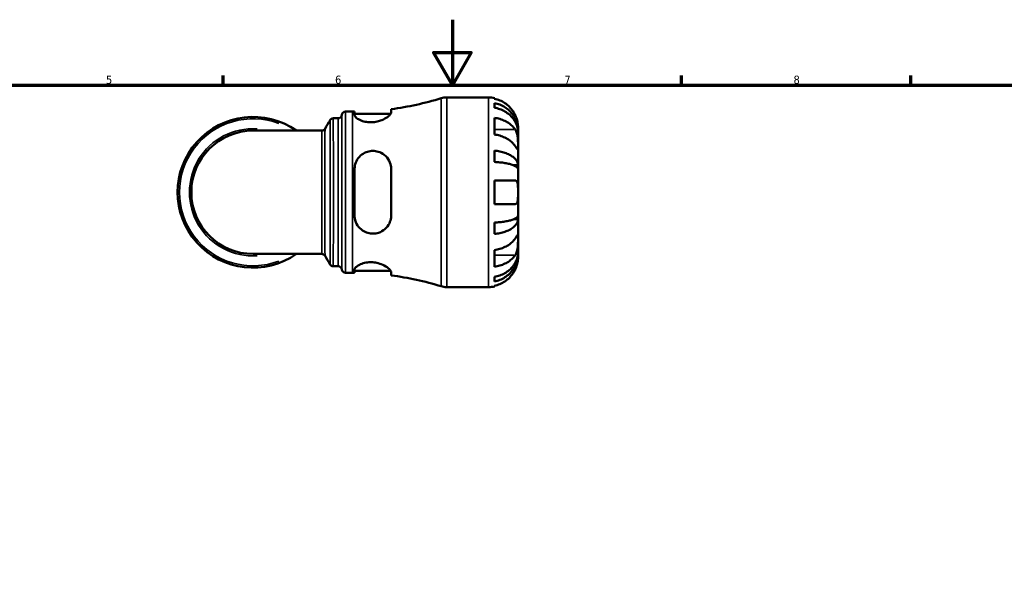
# Model space of a CAD drawing. Header units: millimetres. Extents: x 0 to 902, y 0 to 823.
# Tile 4 of 5: x 288 to 589, y 419 to 594. Entities that reach past the tile are written whole.
import ezdxf

# ---------------------------------------------------------------- set-up
doc = ezdxf.new("R2010")
doc.units = ezdxf.units.MM
for name, color, linetype, lineweight in [('Border (ISO)', 7, 'Continuous', 70), ('Visible (ISO)', 7, 'Continuous', 50), ('Visible Narrow (ISO)', 7, 'Continuous', 35)]:
    doc.layers.add(name, color=color, linetype=linetype, lineweight=lineweight)
doc.styles.add('Note Text (ISO)', font='tahoma.ttf')

# ---------------------------------------------------------------- blocks, each defined once
blk = doc.blocks.new('Borders Default Border')
at = {"layer": 'Border (ISO)'}
for p, q in [((350.4166793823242, 574.0000152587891), (350.4166793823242, 576.8999862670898)), ((490.5833435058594, 574.0000152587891), (490.5833435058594, 576.8999862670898)), ((560.6666564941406, 574.0000152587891), (560.6666564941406, 576.8999862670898))]:
    blk.add_line(p, q, dxfattribs=at)
at = {"layer": 'Border (ISO)', "flags": 128}
for points in [[(420.4999923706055, 594.0000152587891), (420.4999923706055, 574.0000152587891), (414.7264862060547, 584.0000152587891), (426.2734985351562, 584.0000152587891), (420.4999923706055, 574.0000152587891)], [(20, 20), (20, 574.0000152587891), (820.9999847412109, 574.0000152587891), (820.9999847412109, 20), (20, 20)]]:
    blk.add_lwpolyline(points, dxfattribs=at)
at = {"layer": 'Border (ISO)', "color": 232, "true_color": 0xca0064, "char_height": 2.5, "attachment_point": 7, "style": 'Note Text (ISO)'}
for s, insert in [('5', (314.6429940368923, 574.3473257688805)), ('6', (384.6603272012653, 574.3473257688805)), ('7', (454.7676605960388, 574.4)), ('8', (524.8089938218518, 574.3432739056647))]:
    blk.add_mtext(s, dxfattribs=dict(at, insert=insert))

msp = doc.modelspace()

# ---------------------------------------------------------------- linework, layer by layer
at = {"layer": 'Visible (ISO)'}
for p, q in [((418.7811563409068, 570.2379836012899), (431.5730590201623, 570.2379836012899)), ((433.3730590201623, 570.0561466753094), (433.3730590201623, 569.8304043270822)), ((387.8480590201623, 565.8879836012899), (389.9280590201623, 565.8879836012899)), ((390.6080590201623, 565.8904949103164), (390.6080590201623, 564.8639166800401)), ((401.8080590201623, 565.6633840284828), (401.8080590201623, 566.6576961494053)), ((433.3730590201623, 568.5227083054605), (433.3730590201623, 567.0897918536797)), ((384.1126624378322, 563.8579836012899), (385.5462553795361, 563.8579836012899)), ((390.6080590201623, 565.2479836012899), (401.6664020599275, 565.2479836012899)), ((433.3730590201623, 564.0014625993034), (433.3730590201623, 558.9102937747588)), ((380.5789202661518, 560.0974836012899), (359.5730590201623, 560.097483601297)), ((440.5730590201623, 559.9510286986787), (440.5552879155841, 559.9510286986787)), ((440.5730590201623, 559.9510286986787), (440.5730590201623, 561.2379836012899)), ((440.5730590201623, 559.4611939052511), (440.5730590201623, 559.9510286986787)), ((440.5730590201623, 555.3801192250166), (440.5730590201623, 559.4611939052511)), ((433.3730590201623, 553.972603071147), (433.3730590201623, 550.5132367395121)), ((440.5730590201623, 549.4790154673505), (440.5730590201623, 555.3801192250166)), ((390.6080590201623, 548.2779836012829), (390.6080590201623, 534.1979836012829)), ((401.8080590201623, 534.1979836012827), (401.8080590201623, 548.2779836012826)), ((440.5730590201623, 549.4790154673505), (439.2477506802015, 549.4790154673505)), ((440.5730590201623, 548.2964496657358), (440.5730590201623, 549.4790154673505)), ((440.5730590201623, 541.237983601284), (440.5730590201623, 548.2964496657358)), ((433.3730590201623, 544.8379836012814), (433.3730590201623, 537.6379836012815)), ((440.5730590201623, 534.1795175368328), (440.5730590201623, 541.237983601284)), ((440.5730590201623, 532.9969517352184), (439.2477506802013, 532.9969517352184)), ((440.5730590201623, 532.9969517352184), (440.5730590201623, 534.1795175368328)), ((440.5730590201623, 527.0958479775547), (440.5730590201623, 532.9969517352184)), ((433.3730590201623, 531.9627304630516), (433.3730590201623, 528.5033641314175)), ((440.5730590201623, 523.0147732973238), (440.5730590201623, 527.0958479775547)), ((359.5730590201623, 522.3784836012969), (380.5789202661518, 522.3784836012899)), ((433.3730590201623, 523.5656734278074), (433.3730590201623, 518.4745046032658)), ((440.5730590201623, 522.5249385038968), (440.5552879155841, 522.5249385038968)), ((440.5730590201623, 522.5249385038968), (440.5730590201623, 523.0147732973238)), ((440.5730590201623, 521.2379836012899), (440.5730590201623, 522.5249385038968)), ((384.1126624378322, 518.6179836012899), (385.5462553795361, 518.6179836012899)), ((387.8480590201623, 516.5879836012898), (389.9280590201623, 516.5879836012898)), ((390.6080590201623, 517.6120505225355), (390.6080590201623, 516.5854722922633)), ((390.6080590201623, 517.2279836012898), (401.6664020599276, 517.2279836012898)), ((401.8080590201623, 515.8182710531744), (401.8080590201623, 516.8125831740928)), ((433.3730590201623, 515.3861753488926), (433.3730590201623, 513.9532588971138)), ((418.7811563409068, 512.2379836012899), (431.5730590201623, 512.2379836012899)), ((433.3730590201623, 512.6455628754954), (433.3730590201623, 512.4198205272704))]:
    msp.add_line(p, q, dxfattribs=at)
for centre, radius, start, end in [((389.9280590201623, 657.9527795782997), 92.06479597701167, 277.4140952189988, 287.1471105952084), ((418.7811563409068, 564.4379836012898), 5.800000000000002, 90.00000000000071, 107.1471105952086), ((431.5730590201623, 561.2379836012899), 9.000000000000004, 78.46304096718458, 90), ((387.8480590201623, 564.7279836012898), 1.16, 90, 172.8192442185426), ((389.9280590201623, 657.9527795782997), 92.06479597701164, 270.0000000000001, 270.423196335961), ((359.5730590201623, 541.237983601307), 23.0505, 54.90319877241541, 305.0968012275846), ((385.5462553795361, 565.0179836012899), 1.16, 270, 352.8192442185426), ((359.5730590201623, 541.237983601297), 18.8595, 90, 270), ((385.5462553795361, 517.4579836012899), 1.16, 7.180755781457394, 90), ((387.8480590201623, 517.7479836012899), 1.16, 187.1807557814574, 270), ((389.9280590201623, 424.5231876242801), 92.06479597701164, 89.57680366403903, 90), ((389.9280590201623, 424.5231876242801), 92.06479597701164, 72.85288940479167, 82.58590478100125), ((418.7811563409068, 518.0379836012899), 5.800000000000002, 252.8528894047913, 270), ((431.5730590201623, 521.2379836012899), 9.000000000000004, 270.0000000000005, 281.5369590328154)]:
    msp.add_arc(centre, radius, start, end, dxfattribs=at)
for points, knots in [([(439.6970907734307, 564.8379836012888), (439.5143891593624, 565.2256532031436), (439.2948445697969, 565.6182738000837), (438.7093110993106, 566.5001970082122), (438.317603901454, 566.9725534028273), (437.5308479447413, 567.763221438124), (437.0638826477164, 568.1548907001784), (436.0577204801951, 568.8305996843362), (435.5185121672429, 569.1146223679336), (434.5085970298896, 569.5346629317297), (433.9475776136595, 569.7122053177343), (433.3730590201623, 569.8304043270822)], [4.42788404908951, 4.42788404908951, 4.42788404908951, 4.42788404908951, 4.551246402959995, 4.551246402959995, 4.719132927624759, 4.719132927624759, 4.885869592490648, 4.885869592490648, 5.052606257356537, 5.052606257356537, 5.214004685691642, 5.214004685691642, 5.214004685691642, 5.214004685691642]), ([(433.3730590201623, 568.5227083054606), (433.9502012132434, 568.4083338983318), (434.5139342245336, 568.2362261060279), (435.5261306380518, 567.8297231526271), (436.065457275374, 567.5555541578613), (437.0721716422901, 566.9031434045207), (437.539563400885, 566.5249074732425), (438.3254430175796, 565.7627191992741), (438.7161341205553, 565.3083711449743), (439.3897711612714, 564.3301039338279), (439.6727276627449, 563.8061915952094), (440.0989777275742, 562.8077786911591), (440.2811532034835, 562.2411242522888), (440.5181851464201, 561.0833512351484), (440.5730590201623, 560.4922359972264), (440.5730590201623, 559.9510286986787)], [0.1707460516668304, 0.1707460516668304, 0.1707460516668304, 0.1707460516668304, 0.3328400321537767, 0.3328400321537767, 0.4994943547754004, 0.4994943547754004, 0.6661486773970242, 0.6661486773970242, 0.8332087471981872, 0.8332087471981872, 1.00026881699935, 1.00026881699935, 1.167972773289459, 1.167972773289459, 1.335676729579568, 1.335676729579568, 1.335676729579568, 1.335676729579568]), ([(440.5730590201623, 559.4611939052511), (440.5730590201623, 559.9428559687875), (440.5181851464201, 560.4689349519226), (440.2811532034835, 561.4993263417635), (440.0989777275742, 562.0036357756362), (439.6727276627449, 562.8922003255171), (439.3897711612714, 563.3584702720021), (438.7161341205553, 564.229105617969), (438.3254430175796, 564.6334649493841), (437.539563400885, 565.3117950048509), (437.0721716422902, 565.6484162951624), (436.065457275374, 566.2290468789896), (435.5261306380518, 566.4730509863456), (434.5139342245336, 566.8348292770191), (433.9502012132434, 566.9880012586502), (433.3730590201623, 567.0897918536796)], [4.014250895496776, 4.014250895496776, 4.014250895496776, 4.014250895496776, 4.181954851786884, 4.181954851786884, 4.349658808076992, 4.349658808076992, 4.516718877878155, 4.516718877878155, 4.683778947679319, 4.683778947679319, 4.850433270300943, 4.850433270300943, 5.017087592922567, 5.017087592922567, 5.179181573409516, 5.179181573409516, 5.179181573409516, 5.179181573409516]), ([(383.1119430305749, 563.2846412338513), (383.1289886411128, 563.3137171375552), (383.149707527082, 563.3463996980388), (383.2041334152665, 563.420686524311), (383.2377954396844, 563.4624159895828), (383.3277667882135, 563.5545388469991), (383.3842525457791, 563.6052430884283), (383.5328951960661, 563.7067302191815), (383.6259473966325, 563.7575517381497), (383.8496981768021, 563.8339525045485), (383.98060376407, 563.8579836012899), (384.1126624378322, 563.8579836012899)], [3.140886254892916, 3.140886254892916, 3.140886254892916, 3.140886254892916, 3.14103015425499, 3.14103015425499, 3.141174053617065, 3.141174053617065, 3.14131795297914, 3.14131795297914, 3.141461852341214, 3.141461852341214, 3.14160575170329, 3.14160575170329, 3.14160575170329, 3.14160575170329]), ([(401.8080590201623, 565.6633840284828), (401.8080590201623, 565.5956570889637), (401.7932735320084, 565.5226160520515), (401.6862510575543, 565.2363516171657), (401.5069800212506, 564.9957972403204), (400.9071719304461, 564.4188136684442), (400.4369405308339, 564.0742037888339), (399.3166484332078, 563.4554087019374), (398.6774891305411, 563.178071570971), (397.4331578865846, 562.8183504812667), (396.866497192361, 562.7077643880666), (395.7487566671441, 562.6089755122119), (395.2168323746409, 562.6131807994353), (394.1008509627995, 562.7270542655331), (393.5422349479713, 562.8518587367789), (392.4321832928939, 563.2163872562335), (391.9182465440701, 563.4718073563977), (391.1053541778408, 564.0142211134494), (390.820064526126, 564.3013352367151), (390.6353978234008, 564.6670596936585), (390.6080590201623, 564.7686980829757), (390.6080590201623, 564.8639166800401)], [-1.976845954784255, -1.976845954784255, -1.976845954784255, -1.976845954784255, -1.903164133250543, -1.903164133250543, -1.705923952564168, -1.705923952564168, -1.457647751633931, -1.457647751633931, -1.224558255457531, -1.224558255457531, -1.048620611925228, -1.048620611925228, -0.8868322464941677, -0.8868322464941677, -0.6981746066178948, -0.6981746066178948, -0.4672608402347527, -0.4672608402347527, -0.2235625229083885, -0.2235625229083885, -0.123057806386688, -0.123057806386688, -0.123057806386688, -0.123057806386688]), ([(433.3730590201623, 564.0014625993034), (433.9475776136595, 563.9178832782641), (434.5085970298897, 563.7923418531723), (435.5185121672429, 563.4953283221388), (436.0577204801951, 563.2944939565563), (437.0638826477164, 562.8166955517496), (437.5308479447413, 562.5397435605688), (438.317603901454, 561.9806568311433), (438.7093110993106, 561.6466504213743), (439.2948445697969, 561.0230365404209), (439.5143891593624, 560.745411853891), (439.6970907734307, 560.4712880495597)], [0.1707530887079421, 0.1707530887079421, 0.1707530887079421, 0.1707530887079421, 0.332151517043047, 0.332151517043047, 0.4988881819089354, 0.4988881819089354, 0.6656248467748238, 0.6656248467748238, 0.8335113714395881, 0.8335113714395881, 0.9568737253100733, 0.9568737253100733, 0.9568737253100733, 0.9568737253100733]), ([(440.5730590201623, 561.2379836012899), (440.5730590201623, 561.2379836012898), (440.5732965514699, 561.2707111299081), (440.5712771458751, 561.4057363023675), (440.568753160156, 561.5130557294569), (440.5464683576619, 561.8710899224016), (440.5180410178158, 562.1638100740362), (440.4109819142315, 562.7585899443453), (440.3510013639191, 563.0258370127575), (440.2126565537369, 563.5183645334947), (440.14376844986, 563.7341175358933), (439.9839853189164, 564.1773523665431), (439.8931987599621, 564.4030827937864), (439.7623595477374, 564.6974900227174), (439.7301012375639, 564.7679395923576), (439.6970907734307, 564.8379836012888)], [-2.499132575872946, -2.499132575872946, -2.499132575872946, -2.499132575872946, -2.415054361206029, -2.415054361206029, -2.323847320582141, -2.323847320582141, -2.184114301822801, -2.184114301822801, -2.086747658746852, -2.086747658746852, -2.014406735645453, -2.014406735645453, -1.939942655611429, -1.939942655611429, -1.916375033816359, -1.916375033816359, -1.916375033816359, -1.916375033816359]), ([(380.5789202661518, 560.0974836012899), (380.702760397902, 560.0974836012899), (380.8259678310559, 560.1185178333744), (381.0465193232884, 560.1892653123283), (381.1418957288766, 560.2391431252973), (381.2948017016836, 560.3401827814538), (381.353243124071, 560.3912974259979), (381.4463471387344, 560.4845741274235), (381.4812215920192, 560.5270477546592), (381.5375560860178, 560.602758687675), (381.5589788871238, 560.6361308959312), (381.5775271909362, 560.6674236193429), (381.5784625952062, 560.669010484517), (381.5793868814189, 560.6705869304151)], [-1.562015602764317, -1.562015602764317, -1.562015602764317, -1.562015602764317, -1.561202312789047, -1.561202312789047, -1.560342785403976, -1.560342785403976, -1.559483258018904, -1.559483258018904, -1.558623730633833, -1.558623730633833, -1.557764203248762, -1.557764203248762, -1.55771796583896, -1.55771796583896, -1.55771796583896, -1.55771796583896]), ([(439.6970907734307, 560.4712880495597), (439.7561628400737, 560.3826568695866), (439.8127555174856, 560.2885815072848), (439.9631749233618, 560.010727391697), (440.0501945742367, 559.8162414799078), (440.2064534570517, 559.3892890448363), (440.2740137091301, 559.1578707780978), (440.40779666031, 558.5777007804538), (440.4615560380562, 558.2250926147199), (440.5430673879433, 557.4185531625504), (440.5599259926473, 556.9733130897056), (440.5748685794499, 556.1163618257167), (440.5730590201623, 555.7166528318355), (440.5730590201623, 555.3801192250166)], [-0.5800480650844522, -0.5800480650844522, -0.5800480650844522, -0.5800480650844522, -0.5384523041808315, -0.5384523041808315, -0.463837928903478, -0.463837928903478, -0.3862639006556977, -0.3862639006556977, -0.2784026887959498, -0.2784026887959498, -0.1427791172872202, -0.1427791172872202, 0, 0, 0, 0]), ([(439.6970907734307, 555.380119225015), (439.5143891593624, 555.6542430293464), (439.2948445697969, 555.9318677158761), (438.7093110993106, 556.5554815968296), (438.317603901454, 556.8894880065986), (437.5308479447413, 557.4485747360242), (437.0638826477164, 557.725526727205), (436.0577204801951, 558.2033251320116), (435.5185121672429, 558.4041594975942), (434.5085970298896, 558.7011730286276), (433.9475776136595, 558.8267144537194), (433.3730590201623, 558.9102937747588)], [4.42788404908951, 4.42788404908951, 4.42788404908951, 4.42788404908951, 4.551246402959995, 4.551246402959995, 4.719132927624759, 4.719132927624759, 4.885869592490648, 4.885869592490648, 5.052606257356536, 5.052606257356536, 5.214004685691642, 5.214004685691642, 5.214004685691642, 5.214004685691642]), ([(390.6080590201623, 548.2779836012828), (390.6080590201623, 548.488595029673), (390.6199379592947, 548.6985896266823), (390.7166758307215, 549.5543224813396), (390.9015804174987, 550.1789311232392), (391.4982891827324, 551.3889196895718), (391.9303831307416, 551.962432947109), (392.9512703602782, 552.8806019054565), (393.5214168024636, 553.2382031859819), (394.6609156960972, 553.6875799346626), (395.1966573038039, 553.8135029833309), (396.2979878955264, 553.9044930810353), (396.8450946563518, 553.8678757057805), (398.0396077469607, 553.613542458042), (398.6578956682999, 553.3555042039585), (399.8842908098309, 552.5777897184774), (400.4550823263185, 552.0121808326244), (401.2884892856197, 550.7439556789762), (401.571831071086, 550.0535350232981), (401.7751271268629, 548.9762684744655), (401.8080590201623, 548.6287366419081), (401.8080590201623, 548.2779836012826)], [-1.956463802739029, -1.956463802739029, -1.956463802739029, -1.956463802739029, -1.890338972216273, -1.890338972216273, -1.685006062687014, -1.685006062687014, -1.458924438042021, -1.458924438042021, -1.251890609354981, -1.251890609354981, -1.085755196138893, -1.085755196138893, -0.9194052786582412, -0.9194052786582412, -0.7102433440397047, -0.7102433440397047, -0.4523347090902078, -0.4523347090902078, -0.2137526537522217, -0.2137526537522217, -0.1036387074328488, -0.1036387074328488, -0.1036387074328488, -0.1036387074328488]), ([(433.3730590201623, 553.972603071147), (433.9502012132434, 553.9126438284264), (434.5139342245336, 553.8224186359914), (435.5261306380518, 553.609314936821), (436.065457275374, 553.465585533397), (437.0721716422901, 553.1235679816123), (437.539563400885, 552.9252828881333), (438.3254430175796, 552.5257159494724), (438.7161341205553, 552.2875301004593), (439.3897711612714, 551.774686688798), (439.6727276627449, 551.5000327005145), (440.0989777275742, 550.9766281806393), (440.2811532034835, 550.679567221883), (440.5181851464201, 550.0726203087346), (440.5730590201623, 549.7627361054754), (440.5730590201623, 549.4790154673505)], [0.1707460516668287, 0.1707460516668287, 0.1707460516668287, 0.1707460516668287, 0.3328400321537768, 0.3328400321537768, 0.4994943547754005, 0.4994943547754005, 0.6661486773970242, 0.6661486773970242, 0.8332087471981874, 0.8332087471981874, 1.000268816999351, 1.000268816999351, 1.167972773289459, 1.167972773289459, 1.335676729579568, 1.335676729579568, 1.335676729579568, 1.335676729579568]), ([(440.5730590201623, 555.3801192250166), (440.5730590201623, 555.1968618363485), (440.5732338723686, 555.0339442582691), (440.5717631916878, 554.7448733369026), (440.5699624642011, 554.6229890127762), (440.5547472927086, 554.4012309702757), (440.5368318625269, 554.3323665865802), (440.4606323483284, 554.3203097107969), (440.4051099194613, 554.3702850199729), (440.2678306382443, 554.5421019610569), (440.1999070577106, 554.636688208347), (440.0425611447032, 554.8641692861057), (439.9545899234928, 554.994774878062), (439.8060891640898, 555.2166590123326), (439.7526835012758, 555.2967084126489), (439.6970907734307, 555.380119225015)], [0, 0, 0, 0, 0.07774952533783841, 0.07774952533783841, 0.1608191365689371, 0.1608191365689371, 0.2778379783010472, 0.2778379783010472, 0.3882896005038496, 0.3882896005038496, 0.4654295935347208, 0.4654295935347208, 0.5403542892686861, 0.5403542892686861, 0.5795320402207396, 0.5795320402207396, 0.5795320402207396, 0.5795320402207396]), ([(440.5730590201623, 548.2964496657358), (440.5730590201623, 548.4364153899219), (440.5181851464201, 548.5892881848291), (440.2811532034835, 548.888708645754), (440.0989777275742, 549.0352554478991), (439.6727276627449, 549.293462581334), (439.3897711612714, 549.4289555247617), (438.7161341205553, 549.6819526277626), (438.3254430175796, 549.7994550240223), (437.539563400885, 549.9965703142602), (437.0721716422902, 550.0943887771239), (436.065457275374, 550.2631136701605), (435.5261306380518, 550.334018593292), (434.5139342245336, 550.4391474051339), (433.9502012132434, 550.4836575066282), (433.3730590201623, 550.513236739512)], [4.014250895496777, 4.014250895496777, 4.014250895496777, 4.014250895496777, 4.181954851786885, 4.181954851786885, 4.349658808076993, 4.349658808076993, 4.516718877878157, 4.516718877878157, 4.68377894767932, 4.68377894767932, 4.850433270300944, 4.850433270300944, 5.017087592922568, 5.017087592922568, 5.179181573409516, 5.179181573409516, 5.179181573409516, 5.179181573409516]), ([(433.3730590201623, 544.8379836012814), (433.9475776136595, 544.8379836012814), (434.5085970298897, 544.8379836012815), (435.5185121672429, 544.8379836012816), (436.0577204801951, 544.8379836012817), (437.0638826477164, 544.8379836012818), (437.5308479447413, 544.837983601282), (438.317603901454, 544.8379836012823), (438.7093110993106, 544.8379836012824), (439.2948445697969, 544.8379836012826), (439.5143891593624, 544.8379836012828), (439.6970907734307, 544.8379836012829)], [0.1707530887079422, 0.1707530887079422, 0.1707530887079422, 0.1707530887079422, 0.3321515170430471, 0.3321515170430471, 0.4988881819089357, 0.4988881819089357, 0.6656248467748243, 0.6656248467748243, 0.8335113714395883, 0.8335113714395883, 0.9568737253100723, 0.9568737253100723, 0.9568737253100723, 0.9568737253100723]), ([(439.6970907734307, 544.8379836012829), (439.7645081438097, 544.8379836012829), (439.8286281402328, 544.8294614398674), (439.9783840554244, 544.7859608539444), (440.0590481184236, 544.7404631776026), (440.2078432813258, 544.602749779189), (440.2736083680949, 544.5076425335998), (440.4073993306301, 544.2170391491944), (440.461720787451, 543.9989924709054), (440.5432250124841, 543.4169408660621), (440.5599592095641, 543.0383075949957), (440.574877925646, 542.1841534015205), (440.5730590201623, 541.7132531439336), (440.5730590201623, 541.237983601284)], [-0.576476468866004, -0.576476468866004, -0.576476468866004, -0.576476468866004, -0.529686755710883, -0.529686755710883, -0.4605402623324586, -0.4605402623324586, -0.385624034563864, -0.385624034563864, -0.2773082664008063, -0.2773082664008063, -0.1425808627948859, -0.1425808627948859, 0, 0, 0, 0]), ([(440.5730590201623, 541.237983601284), (440.5730590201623, 540.9577228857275), (440.5732965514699, 540.6784515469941), (440.5712771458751, 540.1101249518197), (440.568753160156, 539.8249812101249), (440.5464683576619, 539.1468534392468), (440.5180410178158, 538.7845344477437), (440.4109819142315, 538.2819077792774), (440.3510013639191, 538.1117133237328), (440.2126565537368, 537.8805449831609), (440.14376844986, 537.8039982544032), (439.9839853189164, 537.6915253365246), (439.8931987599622, 537.6573350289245), (439.7623595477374, 537.6400274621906), (439.7301012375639, 537.6379836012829), (439.6970907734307, 537.6379836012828)], [-2.499132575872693, -2.499132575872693, -2.499132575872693, -2.499132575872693, -2.415054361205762, -2.415054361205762, -2.323847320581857, -2.323847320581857, -2.184114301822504, -2.184114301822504, -2.08674765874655, -2.08674765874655, -2.01440673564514, -2.01440673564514, -1.939942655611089, -1.939942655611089, -1.91637503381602, -1.91637503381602, -1.91637503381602, -1.91637503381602]), ([(439.6970907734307, 537.6379836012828), (439.5143891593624, 537.6379836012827), (439.2948445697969, 537.6379836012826), (438.7093110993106, 537.6379836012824), (438.317603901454, 537.6379836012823), (437.5308479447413, 537.637983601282), (437.0638826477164, 537.6379836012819), (436.0577204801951, 537.6379836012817), (435.5185121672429, 537.6379836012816), (434.5085970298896, 537.6379836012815), (433.9475776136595, 537.6379836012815), (433.3730590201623, 537.6379836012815)], [4.42788404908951, 4.42788404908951, 4.42788404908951, 4.42788404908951, 4.551246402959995, 4.551246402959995, 4.719132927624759, 4.719132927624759, 4.885869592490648, 4.885869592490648, 5.052606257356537, 5.052606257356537, 5.214004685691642, 5.214004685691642, 5.214004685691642, 5.214004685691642]), ([(401.8080590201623, 534.1979836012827), (401.8080590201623, 533.9630038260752), (401.7932735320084, 533.7293298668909), (401.6862510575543, 532.8795697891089), (401.5069800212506, 532.287889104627), (400.9071719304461, 531.0579403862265), (400.4369405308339, 530.4486790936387), (399.3166484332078, 529.4853915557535), (398.6774891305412, 529.1166581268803), (397.4331578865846, 528.704622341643), (396.8664971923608, 528.6064205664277), (395.7487566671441, 528.5912191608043), (395.2168323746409, 528.660509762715), (394.1008509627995, 528.9722053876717), (393.5422349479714, 529.2361861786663), (392.4321832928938, 529.9966555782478), (391.91824654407, 530.526619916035), (391.1053541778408, 531.7683460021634), (390.820064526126, 532.488350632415), (390.6353978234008, 533.5605166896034), (390.6080590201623, 533.8784341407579), (390.6080590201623, 534.1979836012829)], [-1.976845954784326, -1.976845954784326, -1.976845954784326, -1.976845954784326, -1.903164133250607, -1.903164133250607, -1.705923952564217, -1.705923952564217, -1.457647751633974, -1.457647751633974, -1.22455825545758, -1.22455825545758, -1.048620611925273, -1.048620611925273, -0.8868322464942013, -0.8868322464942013, -0.6981746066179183, -0.6981746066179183, -0.4672608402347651, -0.4672608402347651, -0.2235625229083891, -0.2235625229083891, -0.1230578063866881, -0.1230578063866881, -0.1230578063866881, -0.1230578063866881]), ([(433.3730590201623, 531.9627304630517), (433.9502012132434, 531.9923096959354), (434.5139342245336, 532.03681979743), (435.5261306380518, 532.1419486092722), (436.065457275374, 532.2128535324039), (437.0721716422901, 532.3815784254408), (437.539563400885, 532.4793968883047), (438.3254430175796, 532.6765121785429), (438.7161341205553, 532.7940145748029), (439.3897711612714, 533.0470116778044), (439.6727276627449, 533.1825046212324), (440.0989777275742, 533.440711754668), (440.2811532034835, 533.5872585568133), (440.5181851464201, 533.886679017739), (440.5730590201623, 534.0395518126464), (440.5730590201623, 534.1795175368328)], [0.1707460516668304, 0.1707460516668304, 0.1707460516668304, 0.1707460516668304, 0.3328400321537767, 0.3328400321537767, 0.4994943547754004, 0.4994943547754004, 0.6661486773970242, 0.6661486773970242, 0.833208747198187, 0.833208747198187, 1.00026881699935, 1.00026881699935, 1.167972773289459, 1.167972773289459, 1.335676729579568, 1.335676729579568, 1.335676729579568, 1.335676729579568]), ([(440.5730590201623, 532.9969517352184), (440.5730590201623, 532.7132310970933), (440.5181851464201, 532.4033468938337), (440.2811532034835, 531.7963999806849), (440.0989777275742, 531.4993390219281), (439.6727276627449, 530.9759345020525), (439.3897711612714, 530.7012805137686), (438.7161341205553, 530.188437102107), (438.3254430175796, 529.9502512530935), (437.539563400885, 529.5506843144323), (437.0721716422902, 529.3523992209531), (436.065457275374, 529.010381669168), (435.5261306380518, 528.8666522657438), (434.5139342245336, 528.6535485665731), (433.9502012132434, 528.5633233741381), (433.3730590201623, 528.5033641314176)], [4.014250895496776, 4.014250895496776, 4.014250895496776, 4.014250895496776, 4.181954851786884, 4.181954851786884, 4.349658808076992, 4.349658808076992, 4.516718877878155, 4.516718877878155, 4.683778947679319, 4.683778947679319, 4.850433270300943, 4.850433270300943, 5.017087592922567, 5.017087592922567, 5.179181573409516, 5.179181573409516, 5.179181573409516, 5.179181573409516]), ([(433.3730590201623, 523.5656734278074), (433.9475776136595, 523.6492527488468), (434.5085970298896, 523.7747941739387), (435.5185121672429, 524.0718077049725), (436.0577204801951, 524.2726420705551), (437.0638826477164, 524.750440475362), (437.5308479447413, 525.027392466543), (438.317603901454, 525.5864791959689), (438.7093110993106, 525.9204856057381), (439.2948445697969, 526.5440994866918), (439.5143891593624, 526.8217241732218), (439.6970907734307, 527.0958479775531)], [0.1707530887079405, 0.1707530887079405, 0.1707530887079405, 0.1707530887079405, 0.3321515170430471, 0.3321515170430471, 0.4988881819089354, 0.4988881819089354, 0.6656248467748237, 0.6656248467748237, 0.8335113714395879, 0.8335113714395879, 0.9568737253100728, 0.9568737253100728, 0.9568737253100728, 0.9568737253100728]), ([(439.6970907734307, 527.0958479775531), (439.7561628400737, 527.1844791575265), (439.8127555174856, 527.2693011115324), (439.9631749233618, 527.4939530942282), (440.0501945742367, 527.6230318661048), (440.2064534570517, 527.8485191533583), (440.2740137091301, 527.9422369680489), (440.40779666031, 528.1080842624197), (440.4615560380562, 528.1555450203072), (440.5430673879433, 528.1425715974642), (440.5599259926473, 528.0512253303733), (440.5748685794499, 527.6986176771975), (440.5730590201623, 527.4323815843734), (440.5730590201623, 527.0958479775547)], [-0.5800480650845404, -0.5800480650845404, -0.5800480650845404, -0.5800480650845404, -0.5384523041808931, -0.5384523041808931, -0.463837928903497, -0.463837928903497, -0.3862639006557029, -0.3862639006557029, -0.2784026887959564, -0.2784026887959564, -0.1427791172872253, -0.1427791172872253, 0, 0, 0, 0]), ([(440.5730590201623, 527.0958479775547), (440.5730590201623, 526.9125905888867), (440.5732338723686, 526.710094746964), (440.5717631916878, 526.258761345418), (440.5699624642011, 526.0092366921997), (440.5547472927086, 525.3808963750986), (440.5368318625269, 524.995599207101), (440.4606323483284, 524.2418439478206), (440.4051099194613, 523.8809323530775), (440.2678306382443, 523.2956063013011), (440.1999070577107, 523.0663049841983), (440.0425611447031, 522.6414995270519), (439.9545899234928, 522.4472803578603), (439.8060891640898, 522.1763351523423), (439.7526835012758, 522.0880899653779), (439.6970907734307, 522.0046791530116)], [0, 0, 0, 0, 0.07774952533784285, 0.07774952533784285, 0.1608191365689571, 0.1608191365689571, 0.2778379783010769, 0.2778379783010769, 0.3882896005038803, 0.3882896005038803, 0.4654295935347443, 0.4654295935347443, 0.5403542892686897, 0.5403542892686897, 0.5795320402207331, 0.5795320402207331, 0.5795320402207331, 0.5795320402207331]), ([(381.5793868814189, 521.8053802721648), (381.5622049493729, 521.8346854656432), (381.5413119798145, 521.8676138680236), (381.4864387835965, 521.9423723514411), (381.4524994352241, 521.9843292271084), (381.3619126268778, 522.0767487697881), (381.3050793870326, 522.1275160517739), (381.155986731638, 522.2287674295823), (381.0628482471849, 522.2792619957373), (380.8398290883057, 522.3548745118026), (380.7098012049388, 522.3784836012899), (380.5789202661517, 522.3784836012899)], [1.557731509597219, 1.557731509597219, 1.557731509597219, 1.557731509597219, 1.55859102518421, 1.55859102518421, 1.5594505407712, 1.5594505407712, 1.56031005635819, 1.56031005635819, 1.561169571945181, 1.561169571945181, 1.562029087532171, 1.562029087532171, 1.562029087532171, 1.562029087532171]), ([(433.3730590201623, 515.3861753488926), (433.9502012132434, 515.4879659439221), (434.5139342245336, 515.6411379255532), (435.5261306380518, 516.0029162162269), (436.065457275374, 516.2469203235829), (437.0721716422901, 516.8275509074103), (437.539563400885, 517.164172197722), (438.3254430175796, 517.842502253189), (438.7161341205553, 518.2468615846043), (439.3897711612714, 519.1174969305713), (439.6727276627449, 519.5837668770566), (440.0989777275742, 520.4723314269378), (440.2811532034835, 520.9766408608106), (440.5181851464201, 522.0070322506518), (440.5730590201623, 522.5331112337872), (440.5730590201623, 523.0147732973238)], [0.1707460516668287, 0.1707460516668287, 0.1707460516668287, 0.1707460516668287, 0.3328400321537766, 0.3328400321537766, 0.4994943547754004, 0.4994943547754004, 0.6661486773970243, 0.6661486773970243, 0.8332087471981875, 0.8332087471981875, 1.000268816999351, 1.000268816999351, 1.167972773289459, 1.167972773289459, 1.335676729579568, 1.335676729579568, 1.335676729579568, 1.335676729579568]), ([(440.5730590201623, 522.5249385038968), (440.5730590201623, 521.983731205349), (440.5181851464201, 521.392615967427), (440.2811532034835, 520.2348429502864), (440.0989777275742, 519.6681885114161), (439.6727276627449, 518.6697756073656), (439.3897711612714, 518.145863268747), (438.7161341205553, 517.1675960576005), (438.3254430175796, 516.7132480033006), (437.539563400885, 515.9510597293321), (437.0721716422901, 515.5728237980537), (436.065457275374, 514.9204130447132), (435.5261306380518, 514.6462440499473), (434.5139342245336, 514.2397410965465), (433.9502012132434, 514.0676333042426), (433.3730590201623, 513.9532588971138)], [4.014250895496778, 4.014250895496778, 4.014250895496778, 4.014250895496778, 4.181954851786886, 4.181954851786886, 4.349658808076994, 4.349658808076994, 4.516718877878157, 4.516718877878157, 4.683778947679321, 4.683778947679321, 4.850433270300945, 4.850433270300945, 5.017087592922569, 5.017087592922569, 5.179181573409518, 5.179181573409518, 5.179181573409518, 5.179181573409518]), ([(439.6970907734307, 522.0046791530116), (439.5143891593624, 521.7305553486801), (439.2948445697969, 521.4529306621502), (438.7093110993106, 520.8293167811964), (438.317603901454, 520.4953103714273), (437.5308479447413, 519.9362236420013), (437.0638826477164, 519.6592716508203), (436.0577204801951, 519.1814732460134), (435.5185121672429, 518.9806388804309), (434.5085970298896, 518.6836253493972), (433.9475776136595, 518.5580839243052), (433.3730590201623, 518.4745046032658)], [4.42788404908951, 4.42788404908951, 4.42788404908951, 4.42788404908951, 4.551246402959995, 4.551246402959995, 4.719132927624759, 4.719132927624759, 4.885869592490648, 4.885869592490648, 5.052606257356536, 5.052606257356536, 5.214004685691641, 5.214004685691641, 5.214004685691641, 5.214004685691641]), ([(439.6970907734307, 517.6379836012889), (439.7645081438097, 517.7810346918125), (439.8286281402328, 517.925452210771), (439.9783840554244, 518.284889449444), (440.0590481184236, 518.4992729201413), (440.2078432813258, 518.9403204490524), (440.2736083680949, 519.1643091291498), (440.4073993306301, 519.6901438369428), (440.461720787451, 519.9761345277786), (440.5432250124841, 520.5385797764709), (440.5599592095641, 520.7877420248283), (440.574877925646, 521.1438587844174), (440.5730590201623, 521.2379836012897), (440.5730590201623, 521.2379836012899)], [-0.5764764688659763, -0.5764764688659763, -0.5764764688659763, -0.5764764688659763, -0.5296867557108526, -0.5296867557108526, -0.4605402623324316, -0.4605402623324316, -0.3856240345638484, -0.3856240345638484, -0.2773082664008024, -0.2773082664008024, -0.1425808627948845, -0.1425808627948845, 0, 0, 0, 0]), ([(384.1126624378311, 518.6179836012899), (383.9889249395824, 518.61798360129), (383.8660426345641, 518.6389630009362), (383.6451264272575, 518.7096437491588), (383.5494117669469, 518.7597607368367), (383.3962593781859, 518.8610339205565), (383.3378842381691, 518.9121608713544), (383.2449628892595, 519.0053072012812), (383.2102095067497, 519.0476466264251), (383.1540798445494, 519.1230531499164), (383.1327445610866, 519.1562550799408), (383.1141062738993, 519.1876475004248), (383.1130170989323, 519.1894938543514), (383.1119430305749, 519.1913259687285)], [6.283188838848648, 6.283188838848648, 6.283188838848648, 6.283188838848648, 6.283323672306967, 6.283323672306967, 6.28346757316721, 6.28346757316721, 6.283611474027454, 6.283611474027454, 6.283755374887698, 6.283755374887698, 6.283899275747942, 6.283899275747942, 6.283908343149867, 6.283908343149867, 6.283908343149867, 6.283908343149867]), ([(390.6080590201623, 517.6120505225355), (390.6080590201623, 517.674808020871), (390.6199379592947, 517.7403674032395), (390.7166758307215, 518.0196779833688), (390.9015804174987, 518.2531663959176), (391.4982891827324, 518.7505388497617), (391.9303831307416, 519.014394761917), (392.9512703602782, 519.4505067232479), (393.5214168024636, 519.6267328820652), (394.6609156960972, 519.82247687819), (395.196657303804, 519.8637279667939), (396.2979878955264, 519.8364342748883), (396.8450946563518, 519.7681866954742), (398.0396077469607, 519.5086472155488), (398.6578956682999, 519.2947040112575), (399.884290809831, 518.7416032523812), (400.4550823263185, 518.3869512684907), (401.2884892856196, 517.7248609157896), (401.571831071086, 517.4155134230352), (401.7751271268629, 517.0265653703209), (401.8080590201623, 516.9136788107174), (401.8080590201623, 516.8125831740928)], [-1.956463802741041, -1.956463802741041, -1.956463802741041, -1.956463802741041, -1.890338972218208, -1.890338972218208, -1.685006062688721, -1.685006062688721, -1.458924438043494, -1.458924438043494, -1.251890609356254, -1.251890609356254, -1.085755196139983, -1.085755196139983, -0.9194052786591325, -0.9194052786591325, -0.7102433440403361, -0.7102433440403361, -0.4523347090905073, -0.4523347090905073, -0.213752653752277, -0.213752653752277, -0.1036387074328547, -0.1036387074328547, -0.1036387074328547, -0.1036387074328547]), ([(433.3730590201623, 512.6455628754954), (433.9475776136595, 512.7637618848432), (434.5085970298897, 512.9413042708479), (435.5185121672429, 513.3613448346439), (436.0577204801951, 513.6453675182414), (437.0638826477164, 514.3210765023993), (437.5308479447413, 514.7127457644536), (438.317603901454, 515.5034137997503), (438.7093110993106, 515.9757701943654), (439.2948445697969, 516.857693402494), (439.5143891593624, 517.2503139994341), (439.6970907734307, 517.6379836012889)], [0.1707530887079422, 0.1707530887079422, 0.1707530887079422, 0.1707530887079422, 0.3321515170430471, 0.3321515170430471, 0.4988881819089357, 0.4988881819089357, 0.6656248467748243, 0.6656248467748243, 0.8335113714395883, 0.8335113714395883, 0.9568737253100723, 0.9568737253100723, 0.9568737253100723, 0.9568737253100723])]:
    msp.add_open_spline(points, degree=3, knots=knots, dxfattribs=at)
for points in [[(381.5793868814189, 560.6705869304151), (382.0902595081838, 561.5419220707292), (382.6011090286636, 562.4132755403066), (383.1119430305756, 563.2846412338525)], [(383.111943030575, 519.1913259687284), (382.6011090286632, 520.062691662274), (382.0902595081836, 520.9340451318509), (381.5793868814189, 521.8053802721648)]]:
    msp.add_open_spline(points, degree=3, dxfattribs=at)
at = {"layer": 'Visible Narrow (ISO)'}
for p, q in [((417.0711648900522, 512.8496523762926), (417.0711648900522, 569.6263148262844)), ((418.7811563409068, 569.8809454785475), (418.7811563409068, 512.5950217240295)), ((431.5730590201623, 512.5950217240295), (431.5730590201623, 569.8809454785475)), ((385.5462553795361, 518.8964733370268), (385.5462553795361, 563.5794938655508)), ((386.6971571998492, 564.581997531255), (386.6971571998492, 517.8939696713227)), ((387.8480590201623, 565.5845011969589), (387.8480590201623, 516.8914660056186)), ((389.9280590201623, 516.8914660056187), (389.9280590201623, 565.5845011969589)), ((439.3808891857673, 560.4712880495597), (433.6892606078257, 560.4712880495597)), ((439.3808891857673, 522.0046791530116), (433.6892606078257, 522.0046791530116))]:
    msp.add_line(p, q, dxfattribs=at)
for centre, radius, start, end in [((359.5730590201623, 541.2379836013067), 22.4705, 69.35968697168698, 290.6403130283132), ((359.5730590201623, 541.2379836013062), 19.4395, 86.37191915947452, 273.6280808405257)]:
    msp.add_arc(centre, radius, start, end, dxfattribs=at)
for points, knots in [([(383.1122467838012, 563.0127297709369), (383.112458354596, 562.5882214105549), (383.1126139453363, 561.6723533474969), (383.1129046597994, 558.4812067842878), (383.1130115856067, 555.8393865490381), (383.1131510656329, 549.7161514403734), (383.1131859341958, 546.283474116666), (383.1132025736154, 539.1302992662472), (383.1131818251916, 535.4107581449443), (383.1130731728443, 528.7296860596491), (383.1129855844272, 525.7772628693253), (383.1127090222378, 521.4437043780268), (383.1125249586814, 520.0202138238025), (383.1122465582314, 519.4622859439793)], [3.298037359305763, 3.298037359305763, 3.298037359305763, 3.298037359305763, 3.666059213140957, 3.666059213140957, 4.16502924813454, 4.16502924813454, 4.642014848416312, 4.642014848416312, 5.141108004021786, 5.141108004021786, 5.641901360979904, 5.641901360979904, 6.126757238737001, 6.126757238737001, 6.126757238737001, 6.126757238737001]), ([(384.1139257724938, 518.8965692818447), (384.1150770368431, 519.4690998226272), (384.115822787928, 520.9279009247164), (384.1169424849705, 525.371020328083), (384.1172936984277, 528.4007709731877), (384.1177293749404, 535.2573488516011), (384.1178121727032, 539.0748246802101), (384.1177456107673, 546.4162768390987), (384.1176063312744, 549.9392725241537), (384.1170461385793, 556.2231237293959), (384.1166164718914, 558.933933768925), (384.115434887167, 562.2048860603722), (384.1148017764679, 563.1430075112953), (384.1139269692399, 563.5784150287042)], [-6.12610968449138, -6.12610968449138, -6.12610968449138, -6.12610968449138, -5.641901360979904, -5.641901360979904, -5.141108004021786, -5.141108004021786, -4.642014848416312, -4.642014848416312, -4.16502924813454, -4.16502924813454, -3.666059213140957, -3.666059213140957, -3.298684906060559, -3.298684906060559, -3.298684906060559, -3.298684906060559]), ([(380.591234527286, 559.865776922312), (380.597759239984, 559.5893912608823), (380.6028596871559, 559.0683038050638), (380.6144516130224, 557.0131446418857), (380.6191620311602, 555.0157622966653), (380.625589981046, 550.1748185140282), (380.6273648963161, 547.3677813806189), (380.6289378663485, 541.239344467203), (380.6285417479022, 537.900278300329), (380.6251751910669, 531.8777654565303), (380.6222912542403, 529.1858124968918), (380.6125410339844, 524.9523213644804), (380.6056512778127, 523.4521797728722), (380.5935490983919, 522.7178847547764), (380.5924080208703, 522.6593949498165), (380.5912217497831, 522.6092211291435)], [-1.405813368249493, -1.405813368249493, -1.405813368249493, -1.405813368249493, -1.125134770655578, -1.125134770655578, -0.6386930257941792, -0.6386930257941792, -0.1691052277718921, -0.1691052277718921, 0.3430227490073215, 0.3430227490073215, 0.8415656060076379, 0.8415656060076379, 1.354466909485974, 1.354466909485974, 1.405826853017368, 1.405826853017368, 1.405826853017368, 1.405826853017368]), ([(381.5734508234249, 522.0535216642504), (381.5729311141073, 522.1024135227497), (381.5724311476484, 522.1586403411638), (381.5667248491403, 522.9089463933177), (381.5636395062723, 524.4543451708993), (381.5592861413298, 528.8167083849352), (381.5580323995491, 531.590994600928), (381.5565669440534, 537.7979527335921), (381.556396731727, 541.2393981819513), (381.5570790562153, 547.5556382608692), (381.5578468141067, 550.4486497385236), (381.5606785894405, 555.4374897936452), (381.5627588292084, 557.4956633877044), (381.568054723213, 559.6019244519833), (381.5703750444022, 560.1342668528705), (381.5734409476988, 560.4213558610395)], [-1.401959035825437, -1.401959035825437, -1.401959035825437, -1.401959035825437, -1.354466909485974, -1.354466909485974, -0.8415656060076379, -0.8415656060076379, -0.3430227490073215, -0.3430227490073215, 0.1691052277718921, 0.1691052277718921, 0.6386930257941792, 0.6386930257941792, 1.125134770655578, 1.125134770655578, 1.401945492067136, 1.401945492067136, 1.401945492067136, 1.401945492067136])]:
    msp.add_open_spline(points, degree=3, knots=knots, dxfattribs=at)

# ---------------------------------------------------------------- block references
msp.add_blockref('Borders Default Border', (0, 0))

doc.saveas('drawing.dxf')
